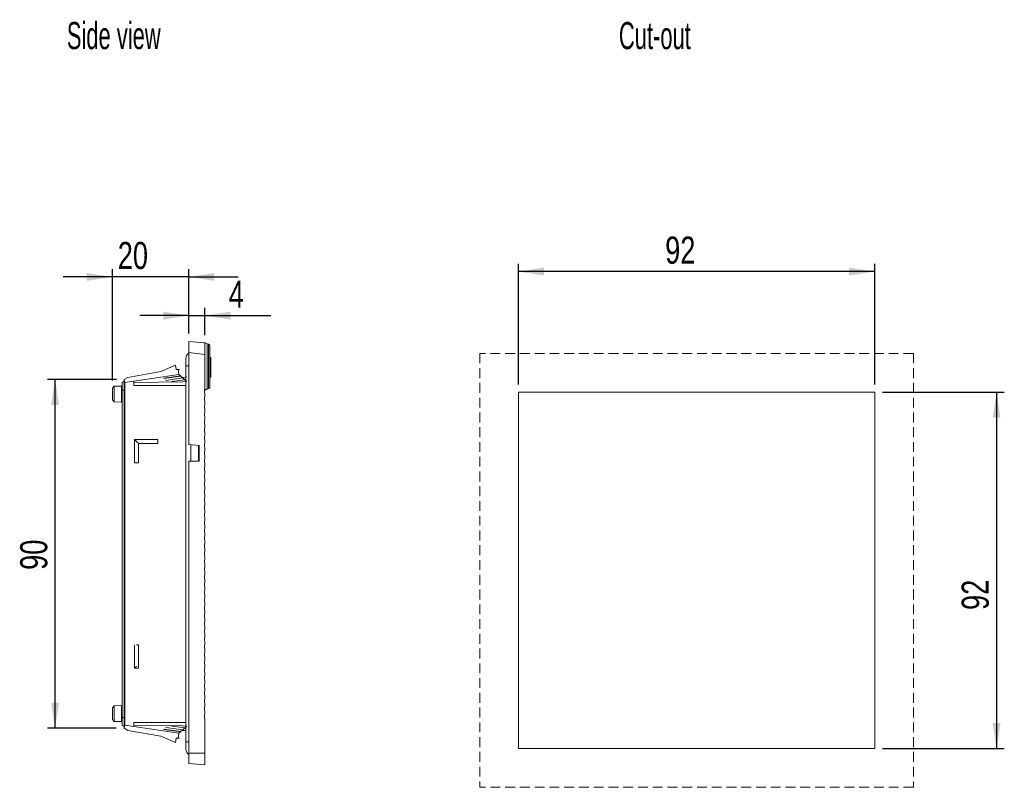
# Model space of a CAD drawing. Header units: millimetres. Extents: x 77 to 531, y 182 to 380.
# Tile 5 of 5: x 277 to 531, y 182 to 380. Entities that reach past the tile are written whole.
import ezdxf

# ---------------------------------------------------------------- set-up
doc = ezdxf.new("R2010")
doc.units = ezdxf.units.MM
doc.header["$LTSCALE"] = 2
doc.linetypes.add('HIDDEN', pattern=[1.905, 1.27, -0.635])
doc.layers.add('AA', color=7, linetype='Continuous')
doc.styles.add('SLDTEXTSTYLE0', font='TXT', dxfattribs={"width": 0.75})
doc.styles.add('SLDTEXTSTYLE1', font='TXT', dxfattribs={"width": 0.605})
doc.dimstyles.new('SLDDIMSTYLE0', dxfattribs={"dimtxt": 7, "dimasz": 6.604, "dimexe": 0, "dimexo": 0.0625, "dimgap": 1.75, "dimtad": 1, "dimrnd": 1e-09, "dimzin": 12, "dimdsep": 46, "dimtxsty": 'SLDTEXTSTYLE0', "dimsah": 1, "dimcen": 0.09, "dimadec": 0, "dimazin": 3, "dimtfac": 1, "dimtofl": 0, "dimtmove": 0, "dimatfit": 3, "dimfxl": 1, "dimfrac": 2, "dimtolj": 1, "dimtzin": 12, "dimarcsym": 0})
doc.dimstyles.new('SLDDIMSTYLE2', dxfattribs={"dimtxt": 7, "dimasz": 6.604, "dimexe": 0, "dimexo": 0.0625, "dimgap": 1.75, "dimtad": 1, "dimdec": 0, "dimrnd": 1e-09, "dimzin": 12, "dimdsep": 46, "dimtxsty": 'SLDTEXTSTYLE0', "dimsah": 1, "dimcen": 0.09, "dimadec": 0, "dimazin": 3, "dimtfac": 1, "dimtmove": 0, "dimatfit": 0, "dimfxl": 1, "dimfrac": 2, "dimtolj": 1, "dimtzin": 12, "dimarcsym": 0})
doc.dimstyles.new('SLDDIMSTYLE3', dxfattribs={"dimtxt": 7, "dimasz": 6.604, "dimexe": 0, "dimexo": 0.0625, "dimgap": 1.75, "dimtad": 1, "dimdec": 0, "dimrnd": 1e-09, "dimzin": 12, "dimdsep": 46, "dimtxsty": 'SLDTEXTSTYLE0', "dimsah": 1, "dimcen": 0.09, "dimadec": 0, "dimazin": 3, "dimtfac": 1, "dimtdec": 0, "dimtmove": 0, "dimatfit": 0, "dimfxl": 1, "dimfrac": 2, "dimtolj": 1, "dimtzin": 12, "dimarcsym": 0})
doc.dimstyles.new('SLDDIMSTYLE4', dxfattribs={"dimtxt": 7, "dimasz": 6.604, "dimexe": 0, "dimexo": 0.0625, "dimgap": 1.75, "dimtad": 1, "dimdec": 0, "dimrnd": 1e-09, "dimzin": 12, "dimdsep": 46, "dimtxsty": 'SLDTEXTSTYLE0', "dimsah": 1, "dimcen": 0.09, "dimadec": 0, "dimazin": 3, "dimtfac": 1, "dimtdec": 0, "dimtofl": 0, "dimtmove": 0, "dimatfit": 3, "dimfxl": 1, "dimfrac": 2, "dimtolj": 1, "dimtzin": 12, "dimarcsym": 0})

# ---------------------------------------------------------------- blocks, each defined once
blk = doc.blocks.new('*D1')
at = {"layer": 'AA', "color": 7}
for p, q in [((405.75, 285.69), (405.75, 316.84)), ((497.75, 285.69), (497.75, 316.84)), ((497.75, 314.84), (405.75, 314.84))]:
    blk.add_line(p, q, dxfattribs=at)
for points in [[(405.75, 314.84), (412.35, 313.83), (412.35, 315.86)], [(497.75, 314.84), (491.14, 315.86), (491.14, 313.83)]]:
    blk.add_solid(points, dxfattribs=at)
at = {"layer": 'AA', "color": 7, "insert": (443.64, 323.87, 0.1), "char_height": 7, "attachment_point": 1, "style": 'SLDTEXTSTYLE0'}
blk.add_mtext('92', dxfattribs=at)
blk = doc.blocks.new('*D2')
at = {"layer": 'AA', "color": 7}
for p, q in [((499.75, 283.69), (531.22, 283.69)), ((529.22, 283.69), (529.22, 191.69)), ((499.75, 191.69), (531.22, 191.69))]:
    blk.add_line(p, q, dxfattribs=at)
for points in [[(529.22, 283.69), (528.21, 277.09), (530.24, 277.09)], [(529.22, 191.69), (530.24, 198.29), (528.21, 198.29)]]:
    blk.add_solid(points, dxfattribs=at)
at = {"layer": 'AA', "color": 7, "insert": (520.2, 227.47, 0.1), "char_height": 7, "attachment_point": 1, "rotation": 90, "style": 'SLDTEXTSTYLE0'}
blk.add_mtext('92', dxfattribs=at)
blk = doc.blocks.new('*D5')
at = {"layer": 'AA', "color": 7}
for p, q in [((320.64, 298.81), (320.64, 305.46)), ((324.79, 298.45), (324.79, 305.46)), ((320.64, 303.46), (307.94, 303.46)), ((320.64, 303.46), (324.79, 303.46)), ((324.79, 303.46), (341.8, 303.46))]:
    blk.add_line(p, q, dxfattribs=at)
for points in [[(320.64, 303.46), (314.04, 304.48), (314.04, 302.44)], [(324.79, 303.46), (331.4, 302.44), (331.4, 304.48)]]:
    blk.add_solid(points, dxfattribs=at)
at = {"layer": 'AA', "color": 7, "insert": (330.94, 312.48, -2.94), "char_height": 7, "attachment_point": 1, "style": 'SLDTEXTSTYLE0'}
blk.add_mtext('4', dxfattribs=at)
blk = doc.blocks.new('*D6')
at = {"layer": 'AA', "color": 7}
for p, q in [((300.89, 286.72), (300.89, 315.47)), ((320.64, 298.81), (320.64, 315.47)), ((300.89, 313.47), (288.19, 313.47)), ((320.64, 313.47), (300.89, 313.47)), ((320.64, 313.47), (333.34, 313.47))]:
    blk.add_line(p, q, dxfattribs=at)
for points in [[(300.89, 313.47), (294.29, 314.48), (294.29, 312.45)], [(320.64, 313.47), (327.25, 312.45), (327.25, 314.48)]]:
    blk.add_solid(points, dxfattribs=at)
at = {"layer": 'AA', "color": 7, "insert": (302.28, 322.49, -2.94), "char_height": 7, "attachment_point": 1, "style": 'SLDTEXTSTYLE0'}
blk.add_mtext('20', dxfattribs=at)
blk = doc.blocks.new('*D7')
at = {"layer": 'AA', "color": 7}
for p, q in [((301.96, 287), (284.1, 287)), ((286.1, 196.96), (286.1, 287)), ((301.89, 196.96), (284.1, 196.96))]:
    blk.add_line(p, q, dxfattribs=at)
for points in [[(286.1, 287), (285.08, 280.39), (287.12, 280.39)], [(286.1, 196.96), (287.12, 203.56), (285.08, 203.56)]]:
    blk.add_solid(points, dxfattribs=at)
at = {"layer": 'AA', "color": 7, "insert": (277.08, 237.82, -2.94), "char_height": 7, "attachment_point": 1, "rotation": 90, "style": 'SLDTEXTSTYLE0'}
blk.add_mtext('90', dxfattribs=at)

msp = doc.modelspace()

# ---------------------------------------------------------------- linework, layer by layer
at = {"color": 7, "linetype": 'Continuous', "lineweight": 15}
for p, q in [((320.643, 296.81), (324.793, 296.447)), ((320.643, 296.81), (320.643, 293.955)), ((324.793, 296.447), (324.793, 293.441)), ((325.746, 296.06), (325.337, 296.208)), ((325.763, 296.054), (325.746, 296.06)), ((319.893, 292.46), (319.893, 290.46)), ((320.643, 293.955), (324.793, 293.441)), ((320.643, 270.178), (320.643, 293.955)), ((324.793, 293.441), (324.793, 284.553)), ((326.333, 292.694), (326.083, 292.694)), ((326.333, 292.694), (326.333, 287.571)), ((317.196, 290.684), (313.413, 289.024)), ((319.893, 290.46), (319.893, 193.46)), ((304.875, 287.527), (303.956, 286.996)), ((318.067, 288.278), (304.1, 286.185)), ((313.414, 289.021), (304.875, 287.527)), ((314.147, 287.279), (318.557, 287.884)), ((318.568, 287.805), (314.237, 287.199)), ((319.106, 287.363), (314.743, 286.753)), ((317.861, 289.548), (317.381, 289.548)), ((319.936, 287.566), (319.114, 287.526)), ((326.083, 287.571), (326.333, 287.571)), ((301.393, 285.241), (300.891, 284.722)), ((303.245, 285.273), (301.393, 285.241)), ((301.393, 285.241), (301.393, 281.178)), ((303.893, 286.56), (303.393, 286.21)), ((303.893, 286.96), (303.956, 286.996)), ((303.893, 196.96), (303.893, 286.96)), ((303.956, 286.996), (304.1, 286.185)), ((306.393, 286.502), (304.093, 286.183)), ((304.1, 286.185), (304.093, 286.183)), ((304.093, 286.183), (304.093, 197.736)), ((306.393, 285.46), (306.393, 286.502)), ((319.893, 285.46), (306.393, 285.46)), ((314.147, 287.279), (314.237, 287.199)), ((314.655, 286.831), (314.743, 286.753)), ((316.256, 286.534), (316.341, 286.46)), ((319.582, 286.913), (316.341, 286.46)), ((319.272, 286.96), (319.832, 286.96)), ((303.893, 284.21), (303.393, 284.21)), ((303.393, 284.21), (303.393, 199.71)), ((324.793, 283.366), (324.793, 282.553)), ((325.337, 284.461), (325.746, 284.609)), ((325.746, 284.609), (325.763, 284.615)), ((300.891, 281.698), (301.393, 281.178)), ((301.393, 281.178), (303.245, 281.146)), ((324.793, 281.366), (324.793, 280.553)), ((324.793, 279.366), (324.793, 278.553)), ((324.793, 277.366), (324.793, 276.553)), ((324.793, 275.366), (324.793, 274.553)), ((324.793, 273.366), (324.793, 272.553)), ((306.643, 271.46), (312.643, 271.46)), ((306.643, 265.46), (306.643, 271.46)), ((307.643, 270.46), (307.643, 265.46)), ((312.643, 270.46), (307.643, 270.46)), ((312.643, 271.46), (312.643, 270.46)), ((320.643, 270.178), (323.343, 269.942)), ((321.143, 270.135), (321.143, 265.86)), ((323.343, 269.942), (323.343, 265.86)), ((324.793, 271.366), (324.793, 270.553)), ((324.793, 269.366), (324.793, 268.553)), ((324.793, 267.366), (324.793, 266.553)), ((323.343, 265.86), (320.643, 265.86)), ((320.643, 190.46), (320.643, 265.86)), ((324.793, 265.366), (324.793, 264.553)), ((324.793, 263.366), (324.793, 262.553)), ((324.793, 261.366), (324.793, 260.553)), ((324.793, 259.366), (324.793, 258.553)), ((324.793, 257.366), (324.793, 256.553)), ((324.793, 255.366), (324.793, 254.553)), ((324.793, 253.366), (324.793, 252.553)), ((324.793, 251.366), (324.793, 250.553)), ((324.793, 249.366), (324.793, 248.553)), ((324.793, 247.366), (324.793, 246.553)), ((324.793, 245.366), (324.793, 244.553)), ((324.793, 243.366), (324.793, 242.553)), ((324.793, 241.366), (324.793, 240.553)), ((324.793, 239.366), (324.793, 238.553)), ((324.793, 237.366), (324.793, 236.553)), ((324.793, 235.366), (324.793, 234.553)), ((324.793, 233.366), (324.793, 232.553)), ((324.793, 231.366), (324.793, 230.553)), ((324.793, 229.366), (324.793, 228.553)), ((324.793, 227.366), (324.793, 226.553)), ((324.793, 225.366), (324.793, 224.553)), ((324.793, 223.366), (324.793, 222.553)), ((324.793, 221.366), (324.793, 220.553)), ((324.793, 219.366), (324.793, 218.553)), ((306.643, 212.46), (306.643, 218.46)), ((307.643, 218.46), (307.643, 212.46)), ((324.793, 217.366), (324.793, 216.553)), ((324.793, 215.366), (324.793, 214.553)), ((307.243, 212.46), (307.042, 212.46)), ((324.793, 213.366), (324.793, 212.553)), ((324.793, 211.366), (324.793, 210.553)), ((324.793, 209.366), (324.793, 208.553)), ((324.793, 207.366), (324.793, 206.553)), ((324.793, 205.366), (324.793, 204.553)), ((301.393, 202.741), (300.891, 202.222)), ((303.245, 202.773), (301.393, 202.741)), ((301.393, 202.741), (301.393, 198.678)), ((324.793, 203.366), (324.793, 202.553)), ((324.793, 201.366), (324.793, 200.553)), ((300.891, 199.198), (301.393, 198.678)), ((301.393, 198.678), (303.245, 198.646)), ((303.893, 199.71), (303.393, 199.71)), ((319.893, 198.46), (306.393, 198.46)), ((306.393, 197.418), (306.393, 198.46)), ((324.793, 199.366), (324.793, 190.46)), ((303.393, 197.71), (303.893, 197.36)), ((303.956, 196.923), (303.893, 196.96)), ((304.1, 197.734), (303.956, 196.923)), ((304.875, 196.393), (303.956, 196.923)), ((304.093, 197.736), (304.1, 197.734)), ((304.093, 197.736), (306.393, 197.418)), ((304.1, 197.734), (318.067, 195.642)), ((313.414, 194.898), (304.875, 196.393)), ((314.147, 196.641), (314.237, 196.72)), ((318.557, 196.036), (314.147, 196.641)), ((314.237, 196.72), (318.568, 196.115)), ((314.655, 197.088), (314.743, 197.166)), ((314.743, 197.166), (319.075, 196.561)), ((316.256, 197.385), (316.341, 197.46)), ((316.341, 197.46), (319.613, 197.003)), ((319.114, 196.394), (319.936, 196.354)), ((317.196, 193.236), (313.413, 194.895)), ((317.861, 194.371), (317.381, 194.371)), ((319.893, 193.46), (319.893, 191.46)), ((320.643, 190.46), (324.793, 190.46)), ((320.643, 187.81), (320.643, 190.46)), ((324.793, 190.46), (324.793, 187.447)), ((324.793, 187.447), (320.643, 187.81))]:
    msp.add_line(p, q, dxfattribs=at)
at = {"color": 144, "linetype": 'Continuous', "lineweight": 0}
for p, q in [((317.381, 289.548), (317.196, 290.684)), ((317.861, 289.548), (318.247, 289.548)), ((318.067, 288.278), (317.861, 289.548)), ((318.56, 287.844), (318.067, 288.278)), ((319.029, 287.431), (318.56, 287.844)), ((319.537, 286.984), (319.067, 287.397)), ((319.84, 288.153), (319.919, 287.667)), ((306.393, 286.183), (319.121, 286.341)), ((319.121, 286.341), (319.893, 286.448)), ((320.111, 286.478), (319.575, 286.95)), ((326.083, 285.185), (326.018, 285.186)), ((323.143, 265.86), (323.143, 269.96)), ((319.121, 197.578), (306.393, 197.736)), ((318.067, 195.642), (318.56, 196.075)), ((318.599, 196.11), (319.067, 196.522)), ((319.067, 196.522), (319.537, 196.935)), ((319.893, 197.472), (319.121, 197.578)), ((319.575, 196.969), (320.111, 197.441)), ((319.84, 195.767), (319.893, 196.089)), ((317.381, 194.371), (317.196, 193.236)), ((318.067, 195.642), (317.861, 194.371)), ((317.861, 194.371), (318.214, 194.371))]:
    msp.add_line(p, q, dxfattribs=at)
at = {"color": 8, "linetype": 'Continuous', "lineweight": 15}
for p, q in [((319.893, 290.46), (320.643, 290.46)), ((303.245, 281.146), (303.245, 285.273)), ((303.245, 198.646), (303.245, 202.773)), ((320.643, 193.46), (319.893, 193.46))]:
    msp.add_line(p, q, dxfattribs=at)
at = {"color": 7, "linetype": 'Continuous', "lineweight": 15}
for centre, radius, start, end in [((321.418, 292.46), 1.525, 120.54379, 180), ((303.243, 285.423), 0.15, 271, 0), ((303.243, 280.996), 0.15, 0, 89), ((303.243, 202.923), 0.15, 271, 0), ((303.243, 198.496), 0.15, 0, 89), ((321.418, 191.46), 1.525, 180, 239.45621)]:
    msp.add_arc(centre, radius, start, end, dxfattribs=at)
for points, knots in [([(324.793, 296.405), (324.803, 296.402), (324.856, 296.383), (325.033, 296.318), (325.235, 296.245), (325.337, 296.208)], [0, 0, 0, 0, 0.1033313, 0.5498875, 1, 1, 1, 1]), ([(325.337, 296.208), (325.336, 294.255), (325.337, 292.3), (325.337, 289.364), (325.337, 288.384), (325.337, 286.424), (325.336, 285.445), (325.337, 284.461)], [0, 0, 0, 0, 0.5, 0.5, 0.75, 0.75, 1, 1, 1, 1]), ([(325.746, 284.609), (325.747, 286.522), (325.746, 288.433), (325.746, 292.251), (325.746, 294.157), (325.746, 296.06)], [0, 0, 0, 0, 0.5, 0.5, 1, 1, 1, 1]), ([(326.093, 295.584), (326.092, 295.607), (326.09, 295.654), (326.074, 295.724), (326.049, 295.793), (326.008, 295.868), (325.946, 295.943), (325.861, 296.011), (325.794, 296.04), (325.763, 296.054)], [0, 0, 0, 0, 0.1244233, 0.2506105, 0.3759986, 0.5003658, 0.6868239, 0.8532754, 1, 1, 1, 1]), ([(326.093, 285.085), (326.093, 285.67), (326.093, 286.839), (326.093, 288.591), (326.093, 290.341), (326.093, 292.09), (326.093, 293.838), (326.093, 295.002), (326.093, 295.584)], [0, 0, 0, 0, 0.1666748, 0.3333398, 0.5, 0.6666601, 0.8333252, 1, 1, 1, 1]), ([(303.393, 286.21), (303.393, 286.21), (303.393, 286.158), (303.393, 285.957), (303.393, 285.809), (303.393, 285.439), (303.393, 285.217), (303.393, 284.733), (303.393, 284.471), (303.393, 284.21)], [0, 0, 0, 0, 0.25, 0.25, 0.5, 0.5, 0.75, 0.75, 1, 1, 1, 1]), ([(325.763, 284.615), (325.781, 284.623), (325.818, 284.638), (325.869, 284.667), (325.92, 284.705), (325.971, 284.756), (326.031, 284.836), (326.07, 284.926), (326.09, 285.016), (326.092, 285.062), (326.093, 285.085)], [0, 0, 0, 0, 0.0787677, 0.1621855, 0.2504309, 0.3659819, 0.4999974, 0.749473, 0.8751689, 1, 1, 1, 1]), ([(300.893, 284.723), (300.893, 284.723), (300.893, 284.684), (300.893, 284.532), (300.893, 284.42), (300.893, 284.14), (300.893, 283.972), (300.893, 283.606), (300.893, 283.408), (300.893, 283.012), (300.893, 282.813), (300.893, 282.447), (300.893, 282.279), (300.893, 281.999), (300.893, 281.887), (300.893, 281.735), (300.893, 281.696), (300.893, 281.696)], [0, 0, 0, 0, 0.125, 0.125, 0.25, 0.25, 0.375, 0.375, 0.5, 0.5, 0.625, 0.625, 0.75, 0.75, 0.875, 0.875, 1, 1, 1, 1]), ([(324.793, 283.366), (324.695, 283.547), (324.643, 283.753), (324.643, 284.166), (324.695, 284.372), (324.793, 284.553)], [0, 0, 0, 0, 0.5, 0.5, 1, 1, 1, 1]), ([(324.793, 281.366), (324.695, 281.547), (324.643, 281.753), (324.643, 282.166), (324.695, 282.372), (324.793, 282.553)], [0, 0, 0, 0, 0.5, 0.5, 1, 1, 1, 1]), ([(324.793, 279.366), (324.695, 279.547), (324.643, 279.753), (324.643, 280.166), (324.695, 280.372), (324.793, 280.553)], [0, 0, 0, 0, 0.5, 0.5, 1, 1, 1, 1]), ([(324.793, 277.366), (324.695, 277.547), (324.643, 277.753), (324.643, 278.166), (324.695, 278.372), (324.793, 278.553)], [0, 0, 0, 0, 0.5, 0.5, 1, 1, 1, 1]), ([(324.793, 275.366), (324.695, 275.547), (324.643, 275.753), (324.643, 276.166), (324.695, 276.372), (324.793, 276.553)], [0, 0, 0, 0, 0.5, 0.5, 1, 1, 1, 1]), ([(324.793, 273.366), (324.695, 273.547), (324.643, 273.753), (324.643, 274.166), (324.695, 274.372), (324.793, 274.553)], [0, 0, 0, 0, 0.5, 0.5, 1, 1, 1, 1]), ([(324.793, 271.366), (324.695, 271.547), (324.643, 271.753), (324.643, 272.166), (324.695, 272.372), (324.793, 272.553)], [0, 0, 0, 0, 0.5, 0.5, 1, 1, 1, 1]), ([(307.643, 270.46), (307.627, 270.475), (307.595, 270.507), (307.543, 270.56), (307.485, 270.618), (307.406, 270.696), (307.293, 270.811), (307.143, 270.96), (306.993, 271.109), (306.859, 271.244), (306.745, 271.357), (306.675, 271.427), (306.643, 271.46)], [0, 0, 0, 0, 0.0518648, 0.1077938, 0.1678418, 0.2320532, 0.3428439, 0.5000846, 0.6573051, 0.768116, 0.8922748, 1, 1, 1, 1]), ([(324.793, 269.366), (324.695, 269.547), (324.643, 269.753), (324.643, 270.166), (324.695, 270.372), (324.793, 270.553)], [0, 0, 0, 0, 0.5, 0.5, 1, 1, 1, 1]), ([(324.793, 267.366), (324.695, 267.547), (324.643, 267.753), (324.643, 268.166), (324.695, 268.372), (324.793, 268.553)], [0, 0, 0, 0, 0.5, 0.5, 1, 1, 1, 1]), ([(306.643, 265.46), (306.776, 265.46), (306.959, 265.46), (307.327, 265.46), (307.51, 265.46), (307.643, 265.46)], [0, 0, 0, 0, 0.5, 0.5, 1, 1, 1, 1]), ([(324.793, 265.366), (324.695, 265.547), (324.643, 265.753), (324.643, 266.166), (324.695, 266.372), (324.793, 266.553)], [0, 0, 0, 0, 0.5, 0.5, 1, 1, 1, 1]), ([(324.793, 263.366), (324.695, 263.547), (324.643, 263.753), (324.643, 264.166), (324.695, 264.372), (324.793, 264.553)], [0, 0, 0, 0, 0.5, 0.5, 1, 1, 1, 1]), ([(324.793, 261.366), (324.695, 261.547), (324.643, 261.753), (324.643, 262.166), (324.695, 262.372), (324.793, 262.553)], [0, 0, 0, 0, 0.5, 0.5, 1, 1, 1, 1]), ([(324.793, 259.366), (324.695, 259.547), (324.643, 259.753), (324.643, 260.166), (324.695, 260.372), (324.793, 260.553)], [0, 0, 0, 0, 0.5, 0.5, 1, 1, 1, 1]), ([(324.793, 257.366), (324.695, 257.547), (324.643, 257.753), (324.643, 258.166), (324.695, 258.372), (324.793, 258.553)], [0, 0, 0, 0, 0.5, 0.5, 1, 1, 1, 1]), ([(324.793, 255.366), (324.695, 255.547), (324.643, 255.753), (324.643, 256.166), (324.695, 256.372), (324.793, 256.553)], [0, 0, 0, 0, 0.5, 0.5, 1, 1, 1, 1]), ([(324.793, 253.366), (324.695, 253.547), (324.643, 253.753), (324.643, 254.166), (324.695, 254.372), (324.793, 254.553)], [0, 0, 0, 0, 0.5, 0.5, 1, 1, 1, 1]), ([(324.793, 251.366), (324.695, 251.547), (324.643, 251.753), (324.643, 252.166), (324.695, 252.372), (324.793, 252.553)], [0, 0, 0, 0, 0.5, 0.5, 1, 1, 1, 1]), ([(324.793, 249.366), (324.695, 249.547), (324.643, 249.753), (324.643, 250.166), (324.695, 250.372), (324.793, 250.553)], [0, 0, 0, 0, 0.5, 0.5, 1, 1, 1, 1]), ([(324.793, 247.366), (324.695, 247.547), (324.643, 247.753), (324.643, 248.166), (324.695, 248.372), (324.793, 248.553)], [0, 0, 0, 0, 0.5, 0.5, 1, 1, 1, 1]), ([(324.793, 245.366), (324.695, 245.547), (324.643, 245.753), (324.643, 246.166), (324.695, 246.372), (324.793, 246.553)], [0, 0, 0, 0, 0.5, 0.5, 1, 1, 1, 1]), ([(324.793, 243.366), (324.695, 243.547), (324.643, 243.753), (324.643, 244.166), (324.695, 244.372), (324.793, 244.553)], [0, 0, 0, 0, 0.5, 0.5, 1, 1, 1, 1]), ([(324.793, 241.366), (324.695, 241.547), (324.643, 241.753), (324.643, 242.166), (324.695, 242.372), (324.793, 242.553)], [0, 0, 0, 0, 0.5, 0.5, 1, 1, 1, 1]), ([(324.793, 239.366), (324.695, 239.547), (324.643, 239.753), (324.643, 240.166), (324.695, 240.372), (324.793, 240.553)], [0, 0, 0, 0, 0.5, 0.5, 1, 1, 1, 1]), ([(324.793, 237.366), (324.695, 237.547), (324.643, 237.753), (324.643, 238.166), (324.695, 238.372), (324.793, 238.553)], [0, 0, 0, 0, 0.5, 0.5, 1, 1, 1, 1]), ([(324.793, 235.366), (324.695, 235.547), (324.643, 235.753), (324.643, 236.166), (324.695, 236.372), (324.793, 236.553)], [0, 0, 0, 0, 0.5, 0.5, 1, 1, 1, 1]), ([(324.793, 233.366), (324.695, 233.547), (324.643, 233.753), (324.643, 234.166), (324.695, 234.372), (324.793, 234.553)], [0, 0, 0, 0, 0.5, 0.5, 1, 1, 1, 1]), ([(324.793, 231.366), (324.695, 231.547), (324.643, 231.753), (324.643, 232.166), (324.695, 232.372), (324.793, 232.553)], [0, 0, 0, 0, 0.5, 0.5, 1, 1, 1, 1]), ([(324.793, 229.366), (324.695, 229.547), (324.643, 229.753), (324.643, 230.166), (324.695, 230.372), (324.793, 230.553)], [0, 0, 0, 0, 0.5, 0.5, 1, 1, 1, 1]), ([(324.793, 227.366), (324.695, 227.547), (324.643, 227.753), (324.643, 228.166), (324.695, 228.372), (324.793, 228.553)], [0, 0, 0, 0, 0.5, 0.5, 1, 1, 1, 1]), ([(324.793, 225.366), (324.695, 225.547), (324.643, 225.753), (324.643, 226.166), (324.695, 226.372), (324.793, 226.553)], [0, 0, 0, 0, 0.5, 0.5, 1, 1, 1, 1]), ([(324.793, 223.366), (324.695, 223.547), (324.643, 223.753), (324.643, 224.166), (324.695, 224.372), (324.793, 224.553)], [0, 0, 0, 0, 0.5, 0.5, 1, 1, 1, 1]), ([(324.793, 221.366), (324.695, 221.547), (324.643, 221.753), (324.643, 222.166), (324.695, 222.372), (324.793, 222.553)], [0, 0, 0, 0, 0.5, 0.5, 1, 1, 1, 1]), ([(324.793, 219.366), (324.695, 219.547), (324.643, 219.753), (324.643, 220.166), (324.695, 220.372), (324.793, 220.553)], [0, 0, 0, 0, 0.5, 0.5, 1, 1, 1, 1]), ([(324.793, 217.366), (324.695, 217.547), (324.643, 217.753), (324.643, 218.166), (324.695, 218.372), (324.793, 218.553)], [0, 0, 0, 0, 0.5, 0.5, 1, 1, 1, 1]), ([(324.793, 215.366), (324.695, 215.547), (324.643, 215.753), (324.643, 216.166), (324.695, 216.372), (324.793, 216.553)], [0, 0, 0, 0, 0.5, 0.5, 1, 1, 1, 1]), ([(324.793, 213.366), (324.695, 213.547), (324.643, 213.753), (324.643, 214.166), (324.695, 214.372), (324.793, 214.553)], [0, 0, 0, 0, 0.5, 0.5, 1, 1, 1, 1]), ([(307.143, 212.96), (307.113, 212.93), (307.058, 212.875), (306.981, 212.799), (306.918, 212.735), (306.839, 212.655), (306.745, 212.562), (306.675, 212.492), (306.643, 212.46)], [0, 0, 0, 0, 0.168944, 0.3146423, 0.4370986, 0.5363229, 0.7845919, 1, 1, 1, 1]), ([(324.793, 211.366), (324.695, 211.547), (324.643, 211.753), (324.643, 212.166), (324.695, 212.372), (324.793, 212.553)], [0, 0, 0, 0, 0.5, 0.5, 1, 1, 1, 1]), ([(324.793, 209.366), (324.695, 209.547), (324.643, 209.753), (324.643, 210.166), (324.695, 210.372), (324.793, 210.553)], [0, 0, 0, 0, 0.5, 0.5, 1, 1, 1, 1]), ([(324.793, 207.366), (324.695, 207.547), (324.643, 207.753), (324.643, 208.166), (324.695, 208.372), (324.793, 208.553)], [0, 0, 0, 0, 0.5, 0.5, 1, 1, 1, 1]), ([(324.793, 205.366), (324.695, 205.547), (324.643, 205.753), (324.643, 206.166), (324.695, 206.372), (324.793, 206.553)], [0, 0, 0, 0, 0.5, 0.5, 1, 1, 1, 1]), ([(324.793, 203.366), (324.695, 203.547), (324.643, 203.753), (324.643, 204.166), (324.695, 204.372), (324.793, 204.553)], [0, 0, 0, 0, 0.5, 0.5, 1, 1, 1, 1]), ([(300.893, 202.223), (300.893, 202.223), (300.893, 202.184), (300.893, 202.032), (300.893, 201.92), (300.893, 201.64), (300.893, 201.472), (300.893, 201.106), (300.893, 200.908), (300.893, 200.512), (300.893, 200.313), (300.893, 199.947), (300.893, 199.779), (300.893, 199.499), (300.893, 199.387), (300.893, 199.235), (300.893, 199.196), (300.893, 199.196)], [0, 0, 0, 0, 0.125, 0.125, 0.25, 0.25, 0.375, 0.375, 0.5, 0.5, 0.625, 0.625, 0.75, 0.75, 0.875, 0.875, 1, 1, 1, 1]), ([(324.793, 201.366), (324.695, 201.547), (324.643, 201.753), (324.643, 202.166), (324.695, 202.372), (324.793, 202.553)], [0, 0, 0, 0, 0.5, 0.5, 1, 1, 1, 1]), ([(303.393, 199.71), (303.393, 199.448), (303.393, 199.186), (303.393, 198.702), (303.393, 198.481), (303.393, 198.11), (303.393, 197.962), (303.393, 197.762), (303.393, 197.71), (303.393, 197.71)], [0, 0, 0, 0, 0.25, 0.25, 0.5, 0.5, 0.75, 0.75, 1, 1, 1, 1]), ([(324.793, 199.366), (324.695, 199.547), (324.643, 199.753), (324.643, 200.166), (324.695, 200.372), (324.793, 200.553)], [0, 0, 0, 0, 0.5, 0.5, 1, 1, 1, 1])]:
    msp.add_open_spline(points, degree=3, knots=knots, dxfattribs=at)
at = {"color": 144, "linetype": 'Continuous', "lineweight": 0}
msp.add_open_spline([(325.337, 284.461), (325.302, 284.448), (325.234, 284.424), (325.142, 284.391), (325.061, 284.362), (324.99, 284.336), (324.928, 284.313), (324.875, 284.294), (324.811, 284.27), (324.743, 284.246), (324.684, 284.225), (324.649, 284.212), (324.645, 284.21), (324.643, 284.21)], degree=3, knots=[0, 0, 0, 0, 0.0834195, 0.1631732, 0.2389911, 0.3106473, 0.3779597, 0.4407879, 0.4990301, 0.6313865, 0.7593328, 0.8823357, 1, 1, 1, 1], dxfattribs=at)
at = {"color": 7, "linetype": 'Continuous', "lineweight": 15}
for points in [[(307.643, 218.46), (307.51, 218.46), (307.327, 218.46), (307.143, 218.46)], [(306.643, 212.46), (306.776, 212.46), (306.959, 212.46), (307.143, 212.46)], [(307.143, 212.46), (307.327, 212.46), (307.51, 212.46), (307.643, 212.46)]]:
    msp.add_open_spline(points, degree=3, dxfattribs=at)
at = {"layer": 'AA', "color": 7, "linetype": 'HIDDEN', "lineweight": 0}
for p, q in [((507.748, 293.689), (395.748, 293.689)), ((395.748, 293.689), (395.748, 181.689)), ((507.748, 293.689), (507.748, 181.689)), ((507.748, 181.689), (395.748, 181.689))]:
    msp.add_line(p, q, dxfattribs=at)
at = {"layer": 'AA', "color": 7, "lineweight": 0}
for p, q in [((497.748, 283.689), (405.748, 283.689)), ((405.748, 283.689), (405.748, 191.689)), ((497.748, 283.689), (497.748, 191.689)), ((497.748, 191.689), (405.748, 191.689))]:
    msp.add_line(p, q, dxfattribs=at)

# ---------------------------------------------------------------- texts
at = {"layer": 'AA', "color": 7, "char_height": 7, "attachment_point": 1, "style": 'SLDTEXTSTYLE1'}
for s, insert in [('Side view', (289.124, 379.262)), ('Cut-out', (431.692, 379.262))]:
    msp.add_mtext(s, dxfattribs=dict(at, insert=insert))

# ---------------------------------------------------------------- dimensions: what is measured, and where the dimension line sits
at = {"layer": 'AA', "color": 7}
for base, p1, p2, dimstyle, picture, middle in [((405.748, 314.843), (497.748, 283.689), (405.748, 283.689), 'SLDDIMSTYLE0', '*D1', (451.653, 314.843)), ((300.893, 313.465), (320.643, 296.81), (300.893, 284.723), 'SLDDIMSTYLE3', '*D6', (310.291, 313.465)), ((324.793, 303.46), (320.643, 296.81), (324.793, 296.447), 'SLDDIMSTYLE2', '*D5', (336.37, 303.46))]:
    dim = msp.add_linear_dim(base=base, p1=p1, p2=p2, dimstyle=dimstyle, dxfattribs=at)
    dim.commit()
    dim.dimension.update_dxf_attribs({"geometry": picture, "text_midpoint": middle, "dimtype": 160})
for base, p1, p2, dimstyle, picture, middle in [((286.1, 286.996), (303.893, 196.96), (303.956, 286.996), 'SLDDIMSTYLE4', '*D7', (286.1, 245.832)), ((529.222, 191.689), (497.748, 283.689), (497.748, 191.689), 'SLDDIMSTYLE0', '*D2', (529.222, 235.484))]:
    dim = msp.add_linear_dim(base=base, p1=p1, p2=p2, angle=90, dimstyle=dimstyle, dxfattribs=at)
    dim.commit()
    dim.dimension.update_dxf_attribs({"geometry": picture, "text_midpoint": middle, "dimtype": 160})

doc.saveas('drawing.dxf')
